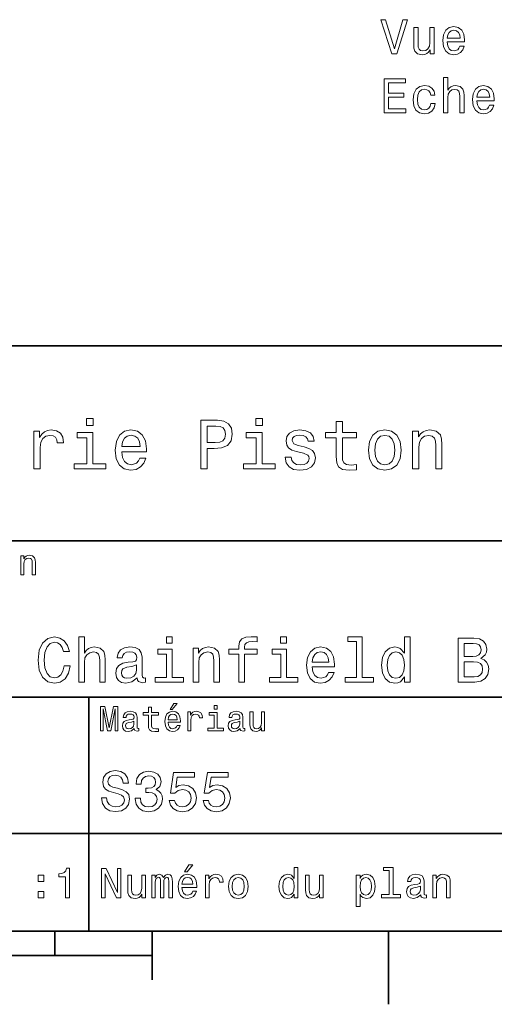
# Model space of a CAD drawing. Extents: x 0 to 297, y 0 to 210.
# Tile 7 of 9: x 185 to 234, y 2 to 103. Entities that reach past the tile are written whole.
import ezdxf

# ---------------------------------------------------------------- set-up
doc = ezdxf.new("R2010")
doc.units = 0

msp = doc.modelspace()

# ---------------------------------------------------------------- linework, layer by layer
at = {"color": 7, "lineweight": 35}
for p, q in [((97, 70), (287, 70)), ((162, 50), (287, 50)), ((162, 34), (287, 34)), ((162, 20), (287, 20)), ((10, 10), (287, 10)), ((97, 10), (287, 10)), ((98.5, 7.5), (198.5, 7.5))]:
    msp.add_line(p, q, dxfattribs=at)
at = {"color": 7, "lineweight": 35, "ltscale": 0.35}
msp.add_line((192, 20), (192, 34), dxfattribs=at)
at = {"color": 7, "lineweight": 35, "ltscale": 0.25}
msp.add_line((192, 10), (192, 20), dxfattribs=at)
at = {"color": 7, "lineweight": 35, "ltscale": 0.0625}
msp.add_line((188.5, 10), (188.5, 7.5), dxfattribs=at)
at = {"color": 7, "lineweight": 35, "ltscale": 0.125}
msp.add_line((198.5, 10), (198.5, 5), dxfattribs=at)
at = {"color": 7, "lineweight": 35, "ltscale": 0.1875}
msp.add_line((222.699997, 10), (222.699997, 2.5), dxfattribs=at)
at = {"color": 7, "lineweight": 13}
for points in [[(224.191315, 103.434601), (223.313782, 100.454056), (222.411057, 103.434601), (221.931946, 103.434601), (223.06163, 99.929558), (223.565948, 99.929558), (224.67041, 103.434601)], [(227.393753, 102.637772), (226.949951, 102.637772), (226.949951, 101.074371), (226.899521, 100.711258), (226.753265, 100.449013), (226.526321, 100.287628), (226.228775, 100.237198), (225.991745, 100.277542), (225.840439, 100.398575), (225.754715, 100.605347), (225.734543, 100.897858), (225.734543, 102.637772), (225.290741, 102.637772), (225.290741, 100.857513), (225.305862, 100.499443), (225.401688, 100.201889), (225.694199, 99.929558), (226.163208, 99.83374), (226.415375, 99.869041), (226.632233, 99.959816), (226.818832, 100.116158), (226.970123, 100.343102), (226.970123, 99.929558), (227.393753, 99.929558)], [(228.730209, 101.15506), (230.505432, 101.15506), (230.510468, 101.361832), (230.429779, 101.941803), (230.207886, 102.375526), (229.854858, 102.637772), (229.385834, 102.733589), (228.926895, 102.632729), (228.573868, 102.350304), (228.346924, 101.891373), (228.266235, 101.286186), (228.341888, 100.665871), (228.568832, 100.211975), (228.916809, 99.929558), (229.370697, 99.83374), (229.764069, 99.8993), (230.086838, 100.07077), (230.323868, 100.343102), (230.460037, 100.706215), (230.021286, 100.706215), (229.930496, 100.504486), (229.799377, 100.353188), (229.426178, 100.232155), (229.138718, 100.287628), (228.92186, 100.464142), (228.78064, 100.751602), (228.730209, 101.139931)], [(228.730209, 101.528259), (228.78569, 101.876244), (228.92186, 102.133446), (229.128632, 102.289787), (229.40097, 102.345261), (229.668259, 102.289787), (229.875031, 102.133446), (230.001114, 101.876244), (230.046494, 101.528259)], [(222.254715, 93.882729), (224.473724, 93.882729), (224.473724, 94.306358), (222.718689, 94.306358), (222.718689, 95.491516), (224.282089, 95.491516), (224.282089, 95.910103), (222.718689, 95.910103), (222.718689, 96.959099), (224.43338, 96.959099), (224.43338, 97.382729), (222.254715, 97.382729)], [(228.341888, 93.882729), (228.78569, 93.882729), (228.78569, 95.446129), (228.831085, 95.804199), (228.977325, 96.066444), (229.204285, 96.227829), (229.506866, 96.288345), (229.748947, 96.237915), (229.900238, 96.101746), (229.975891, 95.874802), (230.001114, 95.572212), (230.001114, 93.882729), (230.444916, 93.882729), (230.444916, 95.662987), (230.424744, 96.021057), (230.333954, 96.318611), (230.036407, 96.590942), (229.572433, 96.68676), (229.320267, 96.651459), (229.103409, 96.555641), (228.92186, 96.404343), (228.78569, 96.197571), (228.78569, 97.503769), (228.341888, 97.503769)], [(227.03064, 95.693245), (227.469406, 95.693245), (227.378632, 96.096703), (227.161774, 96.414429), (226.823868, 96.611115), (226.385117, 96.68676), (225.90097, 96.585899), (225.532806, 96.303474), (225.300827, 95.844543), (225.220123, 95.229271), (225.295776, 94.619041), (225.52272, 94.165146), (225.880798, 93.882729), (226.36998, 93.786911), (226.803696, 93.862556), (227.141602, 94.074371), (227.373581, 94.407227), (227.474457, 94.851028), (227.050827, 94.851028), (226.975174, 94.568611), (226.833954, 94.356789), (226.632233, 94.22567), (226.385117, 94.185326), (226.077484, 94.250885), (225.855576, 94.452614), (225.719406, 94.780426), (225.674011, 95.2444), (225.719406, 95.698288), (225.860611, 96.0261), (226.08757, 96.227829), (226.385117, 96.298431), (226.647354, 96.253044), (226.844055, 96.137054), (226.975174, 95.945412)], [(231.766235, 95.108231), (233.541458, 95.108231), (233.546494, 95.315002), (233.465805, 95.894974), (233.243896, 96.328697), (232.890884, 96.590942), (232.42186, 96.68676), (231.962921, 96.585899), (231.609894, 96.303474), (231.38295, 95.844543), (231.302261, 95.239357), (231.377914, 94.619041), (231.604858, 94.165146), (231.952835, 93.882729), (232.406723, 93.786911), (232.800095, 93.85247), (233.122864, 94.023941), (233.359894, 94.296272), (233.496063, 94.659386), (233.057312, 94.659386), (232.966522, 94.457657), (232.835403, 94.306358), (232.462204, 94.185326), (232.174744, 94.240799), (231.957886, 94.417313), (231.816666, 94.704773), (231.766235, 95.093102)], [(231.766235, 95.48143), (231.821716, 95.829414), (231.957886, 96.086617), (232.164658, 96.242958), (232.436981, 96.298431), (232.704285, 96.242958), (232.911057, 96.086617), (233.037125, 95.829414), (233.08252, 95.48143)], [(192.439484, 62.554031), (191.769455, 62.554031), (191.769455, 61.833572), (192.439484, 61.833572)], [(203.462524, 57.381123), (204.125351, 57.381123), (204.125351, 59.492073), (204.860229, 59.492073), (205.602295, 59.528095), (206.193085, 59.780258), (206.574921, 60.270172), (206.704605, 60.940201), (206.603745, 61.559795), (206.315552, 62.013687), (205.840057, 62.287464), (205.191635, 62.381123), (203.462524, 62.381123)], [(205.01152, 61.76873), (205.443802, 61.725502), (205.760803, 61.588615), (205.94812, 61.336452), (206.01297, 60.940201), (205.940918, 60.522331), (205.746399, 60.270172), (205.414978, 60.140488), (204.96109, 60.104465), (204.125351, 60.104465), (204.125351, 61.76873)], [(209.788177, 62.554031), (209.118149, 62.554031), (209.118149, 61.833572), (209.788177, 61.833572)], [(217.353027, 60.579971), (217.353027, 58.64193), (217.396255, 58.015129), (217.597992, 57.582851), (218.001434, 57.330688), (218.685883, 57.244236), (219.43515, 57.280258), (219.43515, 57.827808), (218.887604, 57.78458), (218.390488, 57.842216), (218.123917, 58.022331), (218.008652, 58.324928), (217.98703, 58.75), (217.98703, 60.579971), (219.43515, 60.579971), (219.43515, 61.120316), (217.98703, 61.120316), (217.98703, 62.251438), (217.353027, 62.251438), (217.353027, 61.120316), (216.257935, 61.120316), (216.257935, 60.579971)], [(186.380402, 57.381123), (187.014404, 57.381123), (187.014404, 59.592937), (187.079254, 60.12608), (187.273773, 60.507923), (187.590775, 60.738472), (188.015854, 60.817722), (188.332855, 60.767288), (188.570602, 60.623199), (188.714691, 60.378242), (188.765121, 60.046829), (189.406342, 60.046829), (189.319885, 60.630402), (189.082123, 61.048271), (188.685883, 61.30043), (188.145538, 61.386887), (187.778091, 61.32925), (187.46109, 61.185158), (187.180115, 60.940201), (186.956772, 60.608788), (186.956772, 61.25), (186.380402, 61.25)], [(192.417862, 57.914265), (192.417862, 61.120316), (190.789627, 61.120316), (190.789627, 60.579971), (191.783859, 60.579971), (191.783859, 57.914265), (190.48703, 57.914265), (190.48703, 57.381123), (193.729111, 57.381123), (193.729111, 57.914265)], [(195.37175, 59.131844), (197.907776, 59.131844), (197.914978, 59.427231), (197.799713, 60.255764), (197.482712, 60.875359), (196.978378, 61.25), (196.30835, 61.386887), (195.65274, 61.242794), (195.148407, 60.839336), (194.824203, 60.183716), (194.708923, 59.319164), (194.817001, 58.432995), (195.141205, 57.78458), (195.638321, 57.381123), (196.286743, 57.244236), (196.848694, 57.337894), (197.309799, 57.582851), (197.648407, 57.971901), (197.842941, 58.490631), (197.216141, 58.490631), (197.086456, 58.20245), (196.899139, 57.986309), (196.365997, 57.8134), (195.955322, 57.892651), (195.645538, 58.14481), (195.443802, 58.555473), (195.37175, 59.110229)], [(195.37175, 59.664986), (195.451004, 60.162102), (195.645538, 60.529537), (195.940918, 60.75288), (196.329971, 60.83213), (196.711807, 60.75288), (197.007202, 60.529537), (197.187317, 60.162102), (197.252167, 59.664986)], [(209.766571, 57.914265), (209.766571, 61.120316), (208.138321, 61.120316), (208.138321, 60.579971), (209.132568, 60.579971), (209.132568, 57.914265), (207.835724, 57.914265), (207.835724, 57.381123), (211.077805, 57.381123), (211.077805, 57.914265)], [(214.060516, 59.636166), (213.44812, 59.780258), (212.994232, 59.945965), (212.842941, 60.28458), (212.886169, 60.522331), (213.03746, 60.695244), (213.282425, 60.803314), (213.635437, 60.846542), (213.97406, 60.803314), (214.240631, 60.67363), (214.413544, 60.479107), (214.485596, 60.219738), (215.105194, 60.219738), (215.105194, 60.23415), (214.997116, 60.70245), (214.701721, 61.069885), (214.240631, 61.30043), (213.635437, 61.386887), (213.023056, 61.30043), (212.57637, 61.062679), (212.29538, 60.709652), (212.208939, 60.262966), (212.273773, 59.830688), (212.475494, 59.528095), (212.806915, 59.311958), (213.289627, 59.16066), (213.995682, 58.987751), (214.427948, 58.807636), (214.543228, 58.663544), (214.586456, 58.447407), (214.521606, 58.180836), (214.348694, 57.979107), (214.067719, 57.849422), (213.693085, 57.806194), (213.296829, 57.849422), (213.008636, 58.000721), (212.814117, 58.245674), (212.734863, 58.584293), (212.122482, 58.584293), (212.223343, 58.007923), (212.518738, 57.590057), (212.98703, 57.337894), (213.635437, 57.244236), (214.312683, 57.337894), (214.809799, 57.590057), (215.112396, 57.993515), (215.220459, 58.519451), (215.141205, 58.973343), (214.917862, 59.283138), (214.55043, 59.484871)], [(220.65274, 59.311958), (220.768005, 58.432995), (221.099426, 57.78458), (221.625366, 57.381123), (222.331421, 57.244236), (223.030258, 57.381123), (223.556198, 57.777374), (223.887604, 58.425793), (224.010086, 59.311958), (223.887604, 60.190922), (223.556198, 60.846542), (223.030258, 61.242794), (222.331421, 61.386887), (221.625366, 61.242794), (221.099426, 60.839336), (220.768005, 60.190922)], [(221.301147, 59.319164), (221.365997, 59.967579), (221.567719, 60.435879), (221.891937, 60.72406), (222.331421, 60.824928), (222.763687, 60.72406), (223.087891, 60.443081), (223.289627, 59.967579), (223.361679, 59.319164), (223.289627, 58.663544), (223.087891, 58.188038), (222.763687, 57.899853), (222.331421, 57.806194), (221.891937, 57.899853), (221.567719, 58.188038), (221.365997, 58.663544)], [(225.177246, 57.381123), (225.811249, 57.381123), (225.811249, 59.614552), (225.876083, 60.12608), (226.085022, 60.500717), (226.409225, 60.731266), (226.841507, 60.817722), (227.187317, 60.745674), (227.403458, 60.551151), (227.511536, 60.226944), (227.547546, 59.794666), (227.547546, 57.381123), (228.181564, 57.381123), (228.181564, 59.924351), (228.15274, 60.435879), (228.023056, 60.86095), (227.597992, 61.25), (226.935165, 61.386887), (226.567719, 61.336452), (226.257935, 61.199566), (225.991364, 60.969017), (225.782425, 60.659222), (225.782425, 61.25), (225.177246, 61.25)], [(185.024506, 46.530979), (185.341492, 46.530979), (185.341492, 47.647694), (185.373917, 47.903458), (185.478394, 48.090778), (185.640488, 48.206051), (185.856628, 48.249279), (186.029541, 48.213257), (186.137604, 48.115993), (186.19165, 47.953888), (186.209656, 47.737751), (186.209656, 46.530979), (186.526657, 46.530979), (186.526657, 47.802593), (186.512253, 48.058357), (186.447403, 48.270893), (186.234879, 48.465416), (185.903458, 48.533859), (185.719742, 48.508644), (185.56485, 48.440201), (185.431564, 48.324928), (185.327087, 48.170029), (185.327087, 48.465416), (185.024506, 48.465416)], [(189.46759, 37.203171), (189.337906, 36.658501), (189.123932, 36.269451), (188.825653, 36.029537), (188.47551, 35.951729), (188.054047, 36.068443), (187.723343, 36.418587), (187.502884, 36.989193), (187.431564, 37.780258), (187.502884, 38.564842), (187.716858, 39.14193), (188.047562, 39.492073), (188.47551, 39.615273), (188.786743, 39.55043), (189.052597, 39.368874), (189.260086, 39.077087), (189.40274, 38.675072), (190.018738, 38.675072), (189.824219, 39.291065), (189.48703, 39.757923), (189.026657, 40.049709), (188.47551, 40.153458), (187.788193, 39.991352), (187.26297, 39.537464), (186.925797, 38.791786), (186.809082, 37.780258), (186.925797, 36.76873), (187.26297, 36.023052), (187.788193, 35.562679), (188.47551, 35.407059), (189.078537, 35.530258), (189.56485, 35.873917), (189.908508, 36.438038), (190.090057, 37.203171)], [(190.978394, 35.530258), (191.548996, 35.530258), (191.548996, 37.540344), (191.607361, 38.000721), (191.795395, 38.337894), (192.087189, 38.545387), (192.476227, 38.623199), (192.787476, 38.558357), (192.981995, 38.383286), (193.079254, 38.091499), (193.111679, 37.70245), (193.111679, 35.530258), (193.682281, 35.530258), (193.682281, 37.819164), (193.656342, 38.279537), (193.539627, 38.662102), (193.157074, 39.012245), (192.560532, 39.135445), (192.236313, 39.090057), (191.957504, 38.966858), (191.724075, 38.772331), (191.548996, 38.506485), (191.548996, 40.185879), (190.978394, 40.185879)], [(200.548996, 40.185879), (199.945969, 40.185879), (199.945969, 39.537464), (200.548996, 39.537464)], [(207.383286, 38.409222), (207.383286, 35.530258), (207.953903, 35.530258), (207.953903, 38.409222), (209.250732, 38.409222), (209.250732, 38.895531), (207.953903, 38.895531), (207.953903, 39.109509), (207.999283, 39.368874), (208.148422, 39.543945), (208.401306, 39.647694), (208.76442, 39.6866), (209.250732, 39.66066), (209.250732, 40.153458), (208.634735, 40.185879), (208.077103, 40.127522), (207.688049, 39.95245), (207.45462, 39.647694), (207.383286, 39.213257), (207.383286, 38.895531), (206.33934, 38.895531), (206.33934, 38.409222)], [(212.259369, 40.185879), (211.656342, 40.185879), (211.656342, 39.537464), (212.259369, 39.537464)], [(219.437317, 39.706051), (219.437317, 36.010086), (218.263687, 36.010086), (218.263687, 35.530258), (221.175079, 35.530258), (221.175079, 36.010086), (220.007935, 36.010086), (220.007935, 40.185879), (218.542511, 40.185879), (218.542511, 39.706051)], [(224.345825, 36.068443), (224.345825, 35.530258), (224.916428, 35.530258), (224.916428, 40.185879), (224.35231, 40.185879), (224.35231, 38.480545), (223.917877, 38.973343), (223.652023, 39.090057), (223.34726, 39.135445), (222.796112, 39.005764), (222.368164, 38.642651), (222.08934, 38.059078), (221.992081, 37.274494), (222.08934, 36.489914), (222.368164, 35.899857), (222.796112, 35.530258), (223.34726, 35.407059), (223.652023, 35.45245), (223.924347, 35.569164)], [(232.16571, 37.961815), (232.619598, 38.337894), (232.736313, 38.590778), (232.775223, 38.902016), (232.690918, 39.388329), (232.438049, 39.738472), (232.029541, 39.95245), (231.458939, 40.030258), (229.857361, 40.030258), (229.857361, 35.530258), (231.549713, 35.530258), (232.15274, 35.621037), (232.600143, 35.886887), (232.878967, 36.308357), (232.976227, 36.87896), (232.917877, 37.261528), (232.762253, 37.57925), (232.509369, 37.812679)], [(231.335739, 38.162823), (230.453888, 38.162823), (230.453888, 39.492073), (231.387604, 39.492073), (231.737762, 39.453171), (231.984161, 39.336452), (232.133286, 39.135445), (232.185165, 38.837173), (232.126801, 38.538902), (231.971191, 38.331409), (231.705338, 38.201729)], [(196.950287, 35.98415), (196.950287, 35.964695), (196.982712, 35.744236), (197.079971, 35.588615), (197.48848, 35.465416), (197.806198, 35.517288), (197.806198, 35.958214), (197.670029, 35.938759), (197.48848, 36.023052), (197.456055, 36.282421), (197.456055, 38.085014), (197.37825, 38.545387), (197.151306, 38.869595), (196.755768, 39.064121), (196.198135, 39.135445), (195.653458, 39.057636), (195.25145, 38.837173), (194.998566, 38.493515), (194.914276, 38.039623), (194.914276, 38.000721), (195.426514, 38.000721), (195.471909, 38.273052), (195.614563, 38.467579), (195.847992, 38.584293), (196.17868, 38.629681), (196.496399, 38.59726), (196.723343, 38.5), (196.859512, 38.331409), (196.904907, 38.09798), (196.878967, 37.825645), (196.775223, 37.68948), (196.515854, 37.624638), (196.029541, 37.572765), (195.471909, 37.456051), (195.07637, 37.248558), (194.842941, 36.924351), (194.771622, 36.444523), (194.836456, 36.016571), (195.037476, 35.698845), (195.361679, 35.497837), (195.809082, 35.426514), (196.412109, 35.562679)], [(200.529541, 36.010086), (200.529541, 38.895531), (199.064133, 38.895531), (199.064133, 38.409222), (199.958939, 38.409222), (199.958939, 36.010086), (198.791794, 36.010086), (198.791794, 35.530258), (201.709656, 35.530258), (201.709656, 36.010086)], [(202.688766, 35.530258), (203.259369, 35.530258), (203.259369, 37.540344), (203.317734, 38.000721), (203.505768, 38.337894), (203.797562, 38.545387), (204.1866, 38.623199), (204.497849, 38.558357), (204.692368, 38.383286), (204.789627, 38.091499), (204.822052, 37.70245), (204.822052, 35.530258), (205.392654, 35.530258), (205.392654, 37.819164), (205.366714, 38.279537), (205.25, 38.662102), (204.867447, 39.012245), (204.270905, 39.135445), (203.940216, 39.090057), (203.661392, 38.966858), (203.421478, 38.759365), (203.233429, 38.480545), (203.233429, 39.012245), (202.688766, 39.012245)], [(212.239914, 36.010086), (212.239914, 38.895531), (210.774506, 38.895531), (210.774506, 38.409222), (211.669312, 38.409222), (211.669312, 36.010086), (210.502167, 36.010086), (210.502167, 35.530258), (213.420029, 35.530258), (213.420029, 36.010086)], [(214.898422, 37.105907), (217.180847, 37.105907), (217.187317, 37.371758), (217.083588, 38.117435), (216.798279, 38.675072), (216.344391, 39.012245), (215.741364, 39.135445), (215.151306, 39.005764), (214.697418, 38.642651), (214.405624, 38.052593), (214.30188, 37.274494), (214.399139, 36.476944), (214.690933, 35.893372), (215.138336, 35.530258), (215.721909, 35.407059), (216.227676, 35.491352), (216.642654, 35.711815), (216.947418, 36.061958), (217.122482, 36.528816), (216.558365, 36.528816), (216.44165, 36.269451), (216.273056, 36.074928), (215.793228, 35.919308), (215.423645, 35.990631), (215.144821, 36.217579), (214.963257, 36.587173), (214.898422, 37.086452)], [(214.898422, 37.585735), (214.969742, 38.033138), (215.144821, 38.363831), (215.410675, 38.564842), (215.760818, 38.636166), (216.104477, 38.564842), (216.370331, 38.363831), (216.532425, 38.033138), (216.59079, 37.585735)], [(223.444534, 38.623199), (223.820618, 38.532421), (224.105911, 38.279537), (224.274506, 37.858067), (224.33934, 37.274494), (224.274506, 36.684437), (224.105911, 36.262966), (223.820618, 36.003601), (223.444534, 35.919308), (223.087906, 36.003601), (222.815567, 36.262966), (222.634003, 36.690922), (222.575653, 37.274494), (222.634003, 37.851585), (222.815567, 38.273052), (223.087906, 38.532421)], [(231.478394, 36.068443), (230.453888, 36.068443), (230.453888, 37.618156), (231.420029, 37.618156), (231.828537, 37.572765), (232.120316, 37.4366), (232.295395, 37.203171), (232.353745, 36.865993), (232.295395, 36.509365), (232.133286, 36.262966), (231.860962, 36.113831)], [(196.885452, 36.749279), (196.807648, 36.412102), (196.600143, 36.152737), (196.28891, 35.98415), (195.906342, 35.925793), (195.659943, 35.958214), (195.484879, 36.061958), (195.374649, 36.243515), (195.342224, 36.496395), (195.368164, 36.723343), (195.471909, 36.885445), (195.886887, 37.067001), (196.412109, 37.14481), (196.885452, 37.30043)], [(200.341492, 32.728386), (200.554031, 32.728386), (201.054749, 33.340778), (200.701736, 33.340778)], [(193.183716, 30.530979), (193.46109, 30.530979), (193.46109, 32.80043), (193.929398, 30.530979), (194.239197, 30.530979), (194.703888, 32.80043), (194.703888, 30.530979), (194.984863, 30.530979), (194.984863, 33.030979), (194.545395, 33.030979), (194.08429, 30.826368), (193.626801, 33.030979), (193.183716, 33.030979)], [(196.656342, 30.78314), (196.656342, 30.772333), (196.674347, 30.649855), (196.728394, 30.5634), (196.955338, 30.494957), (197.131851, 30.523775), (197.131851, 30.768732), (197.056198, 30.757925), (196.955338, 30.804754), (196.937317, 30.948847), (196.937317, 31.950287), (196.894089, 32.206051), (196.768005, 32.386166), (196.548264, 32.494236), (196.23848, 32.533859), (195.935883, 32.490635), (195.71254, 32.368156), (195.572052, 32.177231), (195.525223, 31.925072), (195.525223, 31.903458), (195.809799, 31.903458), (195.835022, 32.054756), (195.914261, 32.162823), (196.043945, 32.227665), (196.227661, 32.25288), (196.404175, 32.234871), (196.530258, 32.180836), (196.605911, 32.087173), (196.631119, 31.957493), (196.616714, 31.806194), (196.559082, 31.730547), (196.414978, 31.694523), (196.144806, 31.665705), (195.835022, 31.600864), (195.61528, 31.48559), (195.485596, 31.305475), (195.445969, 31.038904), (195.481995, 30.801151), (195.593658, 30.62464), (195.773773, 30.512968), (196.022339, 30.473343), (196.357346, 30.54899)], [(198.100861, 32.130402), (198.100861, 31.161383), (198.122482, 30.847982), (198.223343, 30.631844), (198.425079, 30.505762), (198.767288, 30.462536), (199.141937, 30.480547), (199.141937, 30.754322), (198.868149, 30.732708), (198.619598, 30.761526), (198.486313, 30.851583), (198.42868, 31.002882), (198.417862, 31.215418), (198.417862, 32.130402), (199.141937, 32.130402), (199.141937, 32.400574), (198.417862, 32.400574), (198.417862, 32.966137), (198.100861, 32.966137), (198.100861, 32.400574), (197.553314, 32.400574), (197.553314, 32.130402)], [(200.121765, 31.40634), (201.389771, 31.40634), (201.393372, 31.554033), (201.335739, 31.9683), (201.177231, 32.278099), (200.925079, 32.465416), (200.590057, 32.533859), (200.262253, 32.461815), (200.010086, 32.260086), (199.847977, 31.932276), (199.790344, 31.5), (199.844376, 31.056915), (200.006485, 30.732708), (200.255051, 30.530979), (200.579254, 30.462536), (200.860229, 30.509365), (201.090775, 30.631844), (201.260086, 30.826368), (201.357346, 31.085733), (201.043945, 31.085733), (200.979111, 30.941643), (200.885452, 30.833572), (200.618881, 30.747118), (200.413544, 30.786743), (200.258652, 30.912823), (200.157776, 31.118155), (200.121765, 31.395533)], [(202.131851, 30.530979), (202.448853, 30.530979), (202.448853, 31.636887), (202.481262, 31.903458), (202.578537, 32.094379), (202.73703, 32.209652), (202.94957, 32.249279), (203.108063, 32.224064), (203.226944, 32.152016), (203.298996, 32.029537), (203.324203, 31.863832), (203.644806, 31.863832), (203.601593, 32.155621), (203.482712, 32.364552), (203.284576, 32.490635), (203.014404, 32.533859), (202.830688, 32.505043), (202.672195, 32.432995), (202.531708, 32.310516), (202.420029, 32.144814), (202.420029, 32.465416), (202.131851, 32.465416)], [(205.150574, 30.79755), (205.150574, 32.400574), (204.336456, 32.400574), (204.336456, 32.130402), (204.833572, 32.130402), (204.833572, 30.79755), (204.185165, 30.79755), (204.185165, 30.530979), (205.806198, 30.530979), (205.806198, 30.79755)], [(205.161377, 33.117435), (204.82637, 33.117435), (204.82637, 32.757202), (205.161377, 32.757202)], [(207.499283, 30.78314), (207.499283, 30.772333), (207.517288, 30.649855), (207.57132, 30.5634), (207.798264, 30.494957), (207.974777, 30.523775), (207.974777, 30.768732), (207.899139, 30.757925), (207.798264, 30.804754), (207.780258, 30.948847), (207.780258, 31.950287), (207.73703, 32.206051), (207.610947, 32.386166), (207.391205, 32.494236), (207.081406, 32.533859), (206.778824, 32.490635), (206.555481, 32.368156), (206.414978, 32.177231), (206.368149, 31.925072), (206.368149, 31.903458), (206.65274, 31.903458), (206.677948, 32.054756), (206.757202, 32.162823), (206.886887, 32.227665), (207.070602, 32.25288), (207.247116, 32.234871), (207.373199, 32.180836), (207.448853, 32.087173), (207.47406, 31.957493), (207.459656, 31.806194), (207.402023, 31.730547), (207.257919, 31.694523), (206.987747, 31.665705), (206.677948, 31.600864), (206.458206, 31.48559), (206.328537, 31.305475), (206.28891, 31.038904), (206.324921, 30.801151), (206.4366, 30.62464), (206.616714, 30.512968), (206.86528, 30.473343), (207.200287, 30.54899)], [(210.010086, 32.465416), (209.693085, 32.465416), (209.693085, 31.348703), (209.657059, 31.089336), (209.552597, 30.902016), (209.390488, 30.786743), (209.177948, 30.750719), (209.008636, 30.779539), (208.900574, 30.865993), (208.83934, 31.013687), (208.824921, 31.222622), (208.824921, 32.465416), (208.507919, 32.465416), (208.507919, 31.193804), (208.518738, 30.93804), (208.587173, 30.725504), (208.796112, 30.530979), (209.131119, 30.462536), (209.311234, 30.487751), (209.466141, 30.552593), (209.599426, 30.664265), (209.707489, 30.826368), (209.707489, 30.530979), (210.010086, 30.530979)], [(196.620316, 31.208212), (196.577087, 31.020893), (196.461823, 30.876801), (196.28891, 30.78314), (196.07637, 30.750719), (195.939484, 30.768732), (195.842224, 30.826368), (195.780975, 30.927233), (195.76297, 31.067722), (195.777374, 31.193804), (195.835022, 31.283861), (196.065567, 31.384726), (196.357346, 31.427954), (196.620316, 31.514408)], [(200.121765, 31.672911), (200.161377, 31.921469), (200.258652, 32.105186), (200.406342, 32.216858), (200.600861, 32.256485), (200.791794, 32.216858), (200.939484, 32.105186), (201.029541, 31.921469), (201.061966, 31.672911)], [(207.463257, 31.208212), (207.420029, 31.020893), (207.304749, 30.876801), (207.131851, 30.78314), (206.919312, 30.750719), (206.782425, 30.768732), (206.68515, 30.826368), (206.623917, 30.927233), (206.605911, 31.067722), (206.620316, 31.193804), (206.677948, 31.283861), (206.908508, 31.384726), (207.200287, 31.427954), (207.463257, 31.514408)], [(193.824203, 23.680117), (193.299713, 23.680117), (193.414978, 23.069164), (193.703171, 22.619596), (194.146973, 22.348703), (194.746399, 22.250721), (195.340057, 22.342941), (195.783859, 22.596542), (196.066284, 22.994238), (196.170029, 23.518732), (196.083572, 23.991356), (195.841492, 24.296831), (195.44957, 24.49856), (194.925079, 24.648417), (194.47551, 24.757925), (194.181549, 24.884727), (194.014404, 25.069164), (193.96254, 25.357349), (194.014404, 25.616714), (194.164261, 25.812681), (194.394806, 25.945246), (194.711823, 25.991356), (195.034576, 25.933718), (195.288177, 25.778099), (195.455338, 25.518732), (195.536026, 25.167149), (196.060516, 25.167149), (196.060516, 25.178675), (195.968292, 25.720463), (195.697403, 26.12392), (195.270889, 26.377522), (194.694519, 26.463978), (194.175797, 26.377522), (193.772339, 26.135448), (193.51297, 25.760807), (193.420746, 25.276657), (193.495682, 24.844381), (193.714691, 24.550434), (194.060516, 24.354467), (194.533142, 24.204613), (195, 24.072046), (195.351578, 23.945246), (195.564835, 23.760807), (195.639771, 23.461096), (195.570602, 23.155621), (195.391937, 22.925074), (195.121033, 22.780981), (194.769455, 22.734871), (194.377518, 22.798271), (194.077805, 22.98271), (193.887604, 23.282421)], [(196.752167, 23.616716), (196.752167, 23.57637), (196.844376, 23.023056), (197.11528, 22.60807), (197.541794, 22.342941), (198.106628, 22.244957), (198.706055, 22.342941), (199.155624, 22.596542), (199.443802, 23), (199.547546, 23.518732), (199.501434, 23.858791), (199.374634, 24.135448), (199.167145, 24.348703), (198.890488, 24.504324), (199.265137, 24.815563), (199.39769, 25.311239), (199.311234, 25.760807), (199.0634, 26.100864), (198.659943, 26.314121), (198.106628, 26.38905), (197.587891, 26.296831), (197.190201, 26.043228), (196.930832, 25.639771), (196.844376, 25.103746), (196.844376, 25.063402), (197.357346, 25.063402), (197.403458, 25.432278), (197.553314, 25.697407), (197.795395, 25.858791), (198.135452, 25.916428), (198.435165, 25.870317), (198.654175, 25.749281), (198.786743, 25.553314), (198.838623, 25.288185), (198.786743, 25.005764), (198.648422, 24.815563), (198.406342, 24.700289), (198.077805, 24.665707), (197.853027, 24.671471), (197.853027, 24.216139), (198.135452, 24.227667), (198.498566, 24.175793), (198.769455, 24.037464), (198.930832, 23.812681), (198.98848, 23.518732), (198.925079, 23.184439), (198.757919, 22.9366), (198.492798, 22.780981), (198.141205, 22.729107), (197.778091, 22.786745), (197.51297, 22.959656), (197.345825, 23.236313), (197.282425, 23.616716)], [(200.244965, 23.40346), (200.371765, 22.930836), (200.654175, 22.56196), (201.069168, 22.331413), (201.599426, 22.244957), (202.181549, 22.348703), (202.636887, 22.631124), (202.925079, 23.080692), (203.034576, 23.657061), (202.9366, 24.193085), (202.659943, 24.613834), (202.227661, 24.884727), (201.668594, 24.98271), (201.236313, 24.913546), (200.902023, 24.723343), (201.0634, 25.801153), (202.815567, 25.801153), (202.815567, 26.273777), (200.677231, 26.273777), (200.360229, 24.152739), (200.82132, 24.152739), (201.155624, 24.423632), (201.582138, 24.521614), (201.951004, 24.458214), (202.233429, 24.273777), (202.412109, 23.991356), (202.47551, 23.628242), (202.412109, 23.265131), (202.227661, 22.98271), (201.945251, 22.804035), (201.582138, 22.740635), (201.276657, 22.780981), (201.040344, 22.913546), (200.867432, 23.121038), (200.780975, 23.40346)], [(203.714691, 23.40346), (203.841492, 22.930836), (204.123917, 22.56196), (204.53891, 22.331413), (205.069168, 22.244957), (205.651291, 22.348703), (206.106628, 22.631124), (206.394806, 23.080692), (206.504318, 23.657061), (206.406342, 24.193085), (206.129684, 24.613834), (205.697403, 24.884727), (205.138336, 24.98271), (204.706055, 24.913546), (204.371765, 24.723343), (204.533142, 25.801153), (206.285309, 25.801153), (206.285309, 26.273777), (204.146973, 26.273777), (203.829971, 24.152739), (204.291061, 24.152739), (204.625366, 24.423632), (205.05188, 24.521614), (205.420746, 24.458214), (205.703171, 24.273777), (205.881851, 23.991356), (205.945251, 23.628242), (205.881851, 23.265131), (205.697403, 22.98271), (205.414978, 22.804035), (205.05188, 22.740635), (204.746399, 22.780981), (204.510086, 22.913546), (204.337173, 23.121038), (204.250717, 23.40346)], [(189.621033, 13.428675), (190.014404, 13.428675), (190.014404, 16.450289), (189.720459, 16.450289), (189.642639, 16.1866), (189.48703, 16.009367), (189.249268, 15.905621), (188.920746, 15.871038), (188.920746, 15.564121), (189.621033, 15.564121)], [(193.315567, 13.428675), (193.674347, 13.428675), (193.674347, 15.888329), (194.824203, 13.428675), (195.286743, 13.428675), (195.286743, 16.428675), (194.92363, 16.428675), (194.92363, 13.969021), (193.786743, 16.428675), (193.315567, 16.428675)], [(201.809799, 16.065563), (202.06485, 16.065563), (202.66571, 16.800432), (202.242081, 16.800432)], [(213.048996, 13.787464), (213.048996, 13.428675), (213.429398, 13.428675), (213.429398, 16.532421), (213.053314, 16.532421), (213.053314, 15.395534), (212.763687, 15.724064), (212.586456, 15.801874), (212.383286, 15.832133), (212.015854, 15.745678), (211.730545, 15.503603), (211.544662, 15.114553), (211.479828, 14.591499), (211.544662, 14.068444), (211.730545, 13.675073), (212.015854, 13.428675), (212.383286, 13.346542), (212.586456, 13.376801), (212.768005, 13.454611)], [(222.788193, 16.212536), (222.788193, 13.748559), (222.005768, 13.748559), (222.005768, 13.428675), (223.946686, 13.428675), (223.946686, 13.748559), (223.168594, 13.748559), (223.168594, 16.532421), (222.19165, 16.532421), (222.19165, 16.212536)], [(186.798264, 15.105908), (187.394806, 15.105908), (187.394806, 15.75), (186.798264, 15.75)], [(197.798279, 15.75), (197.417862, 15.75), (197.417862, 14.409943), (197.374634, 14.098703), (197.249283, 13.873919), (197.054749, 13.735591), (196.799713, 13.692364), (196.596542, 13.726946), (196.466858, 13.830692), (196.393372, 14.007925), (196.376083, 14.258646), (196.376083, 15.75), (195.995682, 15.75), (195.995682, 14.224064), (196.008652, 13.917148), (196.090775, 13.662104), (196.341492, 13.428675), (196.743515, 13.346542), (196.959656, 13.376801), (197.145538, 13.454611), (197.305481, 13.588617), (197.435165, 13.783141), (197.435165, 13.428675), (197.798279, 13.428675)], [(198.459656, 13.428675), (198.809799, 13.428675), (198.809799, 14.980548), (198.831406, 15.213978), (198.896255, 15.382565), (198.995682, 15.481989), (199.125366, 15.520894), (199.229111, 15.486312), (199.298279, 15.399857), (199.332855, 15.252882), (199.345825, 15.058358), (199.345825, 13.428675), (199.674347, 13.428675), (199.674347, 14.980548), (199.695969, 15.209655), (199.760803, 15.378242), (199.864548, 15.481989), (199.994232, 15.520894), (200.097977, 15.486312), (200.167145, 15.399857), (200.210373, 15.058358), (200.210373, 13.428675), (200.560516, 13.428675), (200.560516, 15.032421), (200.53891, 15.365274), (200.469742, 15.620317), (200.331406, 15.775937), (200.106628, 15.832133), (199.842941, 15.745678), (199.639771, 15.494957), (199.479828, 15.741355), (199.211823, 15.832133), (198.965424, 15.745678), (198.796829, 15.503603), (198.796829, 15.75), (198.459656, 15.75)], [(201.546112, 14.479107), (203.067719, 14.479107), (203.072052, 14.656341), (203.002884, 15.153459), (202.812683, 15.525217), (202.510086, 15.75), (202.108063, 15.832133), (201.714691, 15.745678), (201.412109, 15.503603), (201.217575, 15.110231), (201.148422, 14.591499), (201.213257, 14.059798), (201.407776, 13.67075), (201.706055, 13.428675), (202.095108, 13.346542), (202.432281, 13.402739), (202.708939, 13.549712), (202.912109, 13.783141), (203.028824, 14.09438), (202.65274, 14.09438), (202.574936, 13.92147), (202.46254, 13.791787), (202.142654, 13.688041), (201.896255, 13.735591), (201.710373, 13.886888), (201.58934, 14.133286), (201.546112, 14.466139)], [(201.546112, 14.798992), (201.593658, 15.097262), (201.710373, 15.317724), (201.887604, 15.45173), (202.121033, 15.49928), (202.350143, 15.45173), (202.527374, 15.317724), (202.635452, 15.097262), (202.674347, 14.798992)], [(203.958221, 13.428675), (204.338623, 13.428675), (204.338623, 14.755764), (204.377518, 15.075649), (204.494232, 15.304755), (204.684433, 15.443084), (204.939484, 15.490635), (205.129684, 15.460375), (205.272339, 15.373919), (205.358795, 15.226946), (205.389053, 15.028098), (205.773773, 15.028098), (205.721909, 15.378242), (205.579254, 15.628963), (205.341492, 15.78026), (205.017288, 15.832133), (204.796829, 15.797551), (204.606628, 15.711096), (204.438034, 15.564121), (204.304031, 15.365274), (204.304031, 15.75), (203.958221, 15.75)], [(206.305481, 14.587176), (206.374634, 14.059798), (206.573486, 13.67075), (206.889053, 13.428675), (207.312683, 13.346542), (207.731995, 13.428675), (208.047546, 13.666427), (208.246399, 14.055476), (208.319885, 14.587176), (208.246399, 15.114553), (208.047546, 15.507925), (207.731995, 15.745678), (207.312683, 15.832133), (206.889053, 15.745678), (206.573486, 15.503603), (206.374634, 15.114553)], [(206.694519, 14.591499), (206.733429, 14.980548), (206.854462, 15.261528), (207.048996, 15.434439), (207.312683, 15.494957), (207.572052, 15.434439), (207.766571, 15.26585), (207.887604, 14.980548), (207.930832, 14.591499), (207.887604, 14.198127), (207.766571, 13.912825), (207.572052, 13.739914), (207.312683, 13.683718), (207.048996, 13.739914), (206.854462, 13.912825), (206.733429, 14.198127)], [(212.44812, 15.490635), (212.698853, 15.430116), (212.889053, 15.261528), (213.001434, 14.980548), (213.044678, 14.591499), (213.001434, 14.198127), (212.889053, 13.917148), (212.698853, 13.744237), (212.44812, 13.688041), (212.210373, 13.744237), (212.028824, 13.917148), (211.907776, 14.20245), (211.868881, 14.591499), (211.907776, 14.976225), (212.028824, 15.257205), (212.210373, 15.430116)], [(216.014404, 15.75), (215.634003, 15.75), (215.634003, 14.409943), (215.590775, 14.098703), (215.465424, 13.873919), (215.270889, 13.735591), (215.015854, 13.692364), (214.812683, 13.726946), (214.682999, 13.830692), (214.609512, 14.007925), (214.592224, 14.258646), (214.592224, 15.75), (214.211823, 15.75), (214.211823, 14.224064), (214.224792, 13.917148), (214.306915, 13.662104), (214.557632, 13.428675), (214.959656, 13.346542), (215.175797, 13.376801), (215.361679, 13.454611), (215.521622, 13.588617), (215.651306, 13.783141), (215.651306, 13.428675), (216.014404, 13.428675)], [(219.788193, 15.391211), (219.788193, 15.75), (219.407776, 15.75), (219.407776, 12.529539), (219.788193, 12.529539), (219.788193, 13.783141), (219.922195, 13.579971), (220.073486, 13.445966), (220.453888, 13.346542), (220.817001, 13.428675), (221.10231, 13.675073), (221.288193, 14.064121), (221.357346, 14.591499), (221.288193, 15.114553), (221.10231, 15.503603), (220.817001, 15.745678), (220.453888, 15.832133), (220.246399, 15.806196), (220.069168, 15.724064), (219.917877, 15.585735)], [(220.389053, 13.688041), (220.134003, 13.744237), (219.948135, 13.917148), (219.831421, 14.198127), (219.792511, 14.591499), (219.831421, 14.980548), (219.948135, 15.261528), (220.134003, 15.430116), (220.389053, 15.490635), (220.622482, 15.430116), (220.808365, 15.257205), (220.925079, 14.976225), (220.968307, 14.591499), (220.925079, 14.20245), (220.808365, 13.917148), (220.622482, 13.744237)], [(226.01297, 13.731268), (226.01297, 13.7183), (226.034592, 13.571326), (226.099426, 13.46758), (226.371765, 13.385448), (226.583588, 13.42003), (226.583588, 13.713977), (226.492798, 13.701009), (226.371765, 13.757205), (226.350159, 13.930116), (226.350159, 15.131845), (226.298279, 15.438761), (226.146973, 15.6549), (225.883286, 15.784582), (225.511536, 15.832133), (225.148422, 15.78026), (224.880402, 15.633286), (224.711823, 15.404179), (224.655624, 15.101585), (224.655624, 15.075649), (224.997131, 15.075649), (225.027374, 15.257205), (225.122482, 15.386889), (225.278107, 15.464698), (225.498566, 15.494957), (225.710388, 15.473343), (225.861679, 15.408502), (225.952454, 15.29611), (225.982712, 15.140491), (225.965424, 14.958934), (225.896255, 14.868156), (225.723343, 14.824928), (225.399139, 14.790346), (225.027374, 14.712537), (224.763687, 14.574208), (224.608078, 14.358069), (224.560516, 14.038185), (224.60376, 13.752882), (224.737762, 13.541066), (224.953888, 13.407061), (225.252167, 13.35951), (225.654175, 13.450289)], [(227.236313, 13.428675), (227.616714, 13.428675), (227.616714, 14.768732), (227.655624, 15.075649), (227.780975, 15.300432), (227.97551, 15.438761), (228.234879, 15.490635), (228.442368, 15.447407), (228.572052, 15.330692), (228.636887, 15.136168), (228.658508, 14.876801), (228.658508, 13.428675), (229.03891, 13.428675), (229.03891, 14.954612), (229.021622, 15.261528), (228.943817, 15.516571), (228.688766, 15.75), (228.291077, 15.832133), (228.070618, 15.801874), (227.884735, 15.719741), (227.724792, 15.581412), (227.599426, 15.395534), (227.599426, 15.75), (227.236313, 15.75)], [(225.969742, 14.241355), (225.917877, 14.016571), (225.779541, 13.84366), (225.572052, 13.731268), (225.317017, 13.692364), (225.15274, 13.713977), (225.036026, 13.783141), (224.96254, 13.904179), (224.940933, 14.072767), (224.958221, 14.224064), (225.027374, 14.332133), (225.304047, 14.453171), (225.654175, 14.505044), (225.969742, 14.60879)], [(186.798264, 13.428675), (187.394806, 13.428675), (187.394806, 14.072767), (186.798264, 14.072767)]]:
    msp.add_lwpolyline(points, close=True, dxfattribs=at)

doc.saveas('drawing.dxf')
